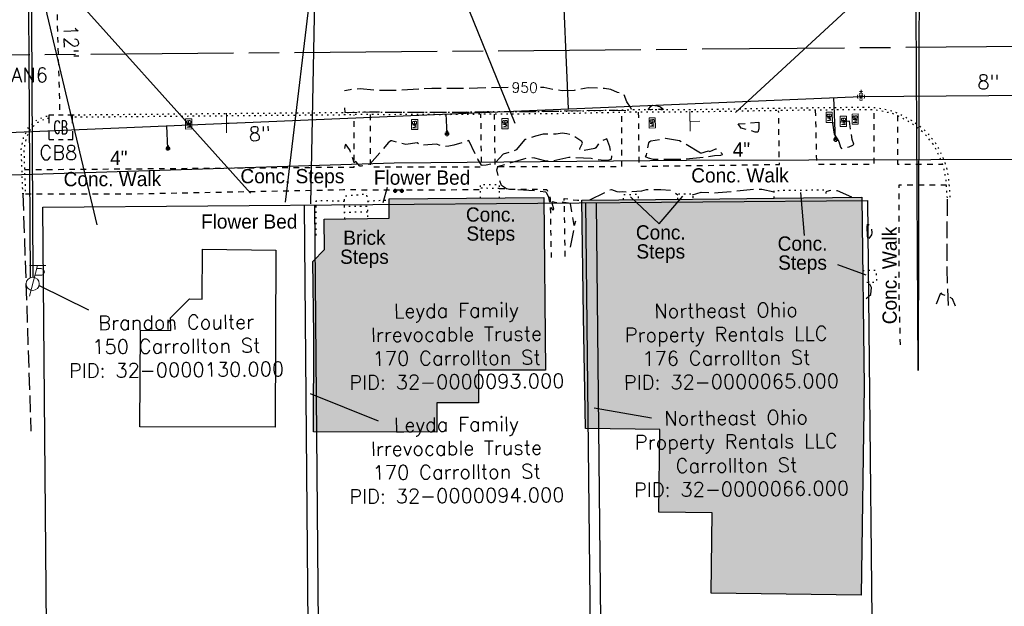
# Model space of a CAD drawing. Extents: x 2300122 to 2305194, y 360020 to 364238.
# Tile 13 of 93: x 2302016 to 2302209, y 360883 to 360999. Entities that reach past the tile are written whole.
import ezdxf
from ezdxf.enums import TextEntityAlignment as Align

# ---------------------------------------------------------------- set-up
doc = ezdxf.new("R2010")
doc.units = 0
doc.header["$LTSCALE"] = 20
doc.header["$MEASUREMENT"] = 0
doc.set_wipeout_variables(frame=1)
for name, pattern in [('CL', [2, 0.3, -0.15, 1.4, -0.15]), ('gasex', [0]), ('OhDOT_USTN1', [0.055, 0.014, -0.041]), ('OhDOT_USTN2', [0.11, 0.069, -0.041]), ('OhDOT_USTN3', [0.22, 0.165, -0.055]), ('OhDOT_USTN5', [0.11, 0.055, -0.055]), ('ohelecex', [0]), ('ohteleex', [0]), ('rowex', [0]), ('waterex', [0])]:
    doc.linetypes.add(name, pattern=pattern)
for name, color, linetype in [('BD_X_Building', 231, 'Continuous'), ('DR_X_Cells', 151, 'OhDOT_USTN2'), ('DR_X_Storm_Sewer', 151, 'OhDOT_USTN5'), ('DR_X_Text', 7, 'Continuous'), ('DT_X_Contour_Major', 132, 'OhDOT_USTN3'), ('DT_X_Contour_Minor', 136, 'OhDOT_USTN3'), ('DT_X_Contour_Text', 7, 'Continuous'), ('DV_X_Property_Line', 7, 'Continuous'), ('PV_X_Curb', 120, 'OhDOT_USTN1'), ('PV_X_EOP', 7, 'OhDOT_USTN3'), ('PV_X_Steps', 120, 'OhDOT_USTN1'), ('PV_X_Text', 7, 'Continuous'), ('PV_X_Walk', 120, 'OhDOT_USTN5'), ('RD_P_Cells', 7, 'Continuous'), ('RD_X_Cells', 7, 'Continuous'), ('RW_X_CL', 6, 'CL'), ('RW_X_Fee_RW', 6, 'rowex'), ('SN_X_Public', 3, 'Continuous'), ('SV_X_Text_Name', 7, 'Continuous'), ('UT_X_Electric_Cells', 1, 'Continuous'), ('UT_X_Gas', 2, 'gasex'), ('UT_X_Gas_Text', 7, 'Continuous'), ('UT_X_Overhead_Electric', 1, 'ohelecex'), ('UT_X_Overhead_Telecom', 30, 'ohteleex'), ('UT_X_Sanitary_Text', 7, 'Continuous'), ('UT_X_Water', 133, 'waterex'), ('UT_X_Water_Cells', 133, 'Continuous'), ('UT_X_Water_Text', 7, 'Continuous'), ('VG_X_Flower_Bed', 3, 'OhDOT_USTN1'), ('VG_X_Text', 7, 'Continuous')]:
    doc.layers.add(name, color=color, linetype=linetype)
for name, color, linetype, lineweight in [('RD_P_Cells (Construction)', 7, 'Continuous', 0), ('Survey Point', 7, 'Continuous', 0), ('Survey Points', 5, 'Continuous', 13)]:
    doc.layers.add(name, color=color, linetype=linetype, lineweight=lineweight)
doc.styles.add('Simplex Normal (0.14)', font='Simplex.shx')
doc.styles.add('Straight Normal (0.14) Font 30', font='font30.shx', dxfattribs={"height": 0.14})
doc.styles.add('Straight-Normal', font='font30.shx', dxfattribs={"height": 0.14})
doc.styles.add('Style-simplex', font='simplex.shx')

# ---------------------------------------------------------------- blocks, each defined once
blk = doc.blocks.new('GCB-X')
at = {"layer": 'DR_X_Cells', "color": 121, "linetype": 'Continuous'}
for p, q in [((-0.0625, 0.0375), (-0.0375, 0.0375)), ((-0.0625, 0.0125), (-0.0625, 0.0375)), ((-0.0125, 0.0375), (0.0125, 0.0375)), ((0.0375, 0.0375), (0.0625, 0.0375)), ((0.0625, 0.0125), (0.0625, 0.0375)), ((0.0227, 0.0195), (0.0067, 0.0195)), ((0.0067, 0.0195), (0.0067, -0.0205)), ((0.0067, 0.0013), (0.0243, 0.0013)), ((-0.0625, -0.0375), (-0.0625, -0.0125)), ((0.0067, -0.0205), (0.0243, -0.0205)), ((0.0625, -0.0375), (0.0625, -0.0125)), ((-0.0625, -0.0375), (-0.0375, -0.0375)), ((-0.0125, -0.0375), (0.0125, -0.0375)), ((0.0375, -0.0375), (0.0625, -0.0375))]:
    blk.add_line(p, q, dxfattribs=at)
at = {"layer": 'DR_X_Cells', "color": 121, "linetype": 'Continuous', "extrusion": (0, 0, -1)}
for centre, radius, start, end in [((-0.014, 0), 0.0458, 344.8107, 15.1893), ((0.0184, 0.0074), 0.0127, 21.5603, 158.4397), ((-0.0198, 0.0101), 0.00986, 106.9987, 243.1793), ((-0.0199, -0.0096), 0.0117, 112.0547, 247.9453)]:
    blk.add_arc(centre, radius, start, end, dxfattribs=at)
at = {"layer": 'DR_X_Cells', "color": 121, "linetype": 'Continuous'}
blk.add_arc((-0.0184, -0.0073), 0.0127, 201.5603, 338.4397, dxfattribs=at)
blk = doc.blocks.new('ODOT STORM CATCH BASIN SQUARE')
blk.add_blockref('GCB-X', (0, 0))
blk = doc.blocks.new('Survey Point')
at = {"layer": 'Survey Point', "color": 1, "lineweight": 80}
blk.add_point((0, 0), dxfattribs=at)
at = {"layer": 'Survey Point', "color": 7, "lineweight": 0, "true_color": 0xffffff, "style": 'Style-simplex'}
blk.add_text('UP', height=0.00005, dxfattribs=at).set_placement((0, 0), align=Align.BOTTOM_LEFT)
blk = doc.blocks.new('MBP')
at = {"layer": 'RD_P_Cells', "color": 230, "linetype": 'Continuous', "lineweight": 13, "flags": 128}
blk.add_lwpolyline([(-0.1, 0.061), (0.1, 0.061), (0.1, -0.061), (-0.1, -0.061), (-0.1, 0.061)], close=True, dxfattribs=at)
for points in [[(-0.065, -0.04), (-0.065, 0.04), (-0.036, -0.04), (-0.008, 0.04), (-0.008, -0.04)], [(0.051, 0.003), (0.054, 0.007), (0.056, 0.009), (0.057, 0.01), (0.058, 0.012), (0.059, 0.014), (0.06, 0.016), (0.061, 0.02), (0.061, 0.022), (0.061, 0.025), (0.061, 0.029), (0.059, 0.032), (0.057, 0.034), (0.054, 0.037), (0.052, 0.038), (0.05, 0.039), (0.047, 0.04), (0.016, 0.04), (0.016, -0.04), (0.051, -0.04), (0.055, -0.037), (0.059, -0.034), (0.062, -0.029), (0.064, -0.024), (0.065, -0.018), (0.065, -0.014), (0.064, -0.01), (0.061, -0.005), (0.058, -0.001), (0.051, 0.003), (0.016, 0.003)]]:
    blk.add_lwpolyline(points, dxfattribs=at)
at = {"layer": 'RD_P_Cells (Construction)', "color": 230, "linetype": 'Continuous', "lineweight": 30}
blk.add_point((0, 0), dxfattribs=at)
blk = doc.blocks.new('ODOT MISC MAILBOX')
blk.add_blockref('MBP', (0, 0))
blk = doc.blocks.new('SGN1P_anno')
at = {"layer": 'SN_X_Public', "color": 3, "linetype": 'Continuous', "lineweight": 0}
for p, q in [((0, 0), (-0.96, 0)), ((0, 0.96), (0, -0.96))]:
    blk.add_line(p, q, dxfattribs=at)
blk = doc.blocks.new('WSS')
at = {"layer": 'Defpoints', "color": 133, "linetype": 'Continuous', "lineweight": 30}
blk.add_point((0, 0), dxfattribs=at)
at = {"layer": 'UT_X_Water_Cells', "color": 133, "linetype": 'Continuous', "lineweight": 0}
for p, q in [((0.032, 0.106), (-0.032, 0.106)), ((0, 0.074), (0, 0.138)), ((0.02, 0.008), (0.055, -0.01))]:
    blk.add_line(p, q, dxfattribs=at)
at = {"layer": 'UT_X_Water_Cells', "color": 133, "linetype": 'Continuous', "lineweight": 0, "flags": 128}
for points in [[(-0.059, 0.045), (-0.074, 0.03), (-0.074, -0.03), (-0.059, -0.045)], [(-0.055, 0.035), (-0.041, -0.041), (-0.027, 0.035), (-0.013, -0.041), (0.001, 0.035)], [(0.045, 0.059), (0.03, 0.074), (-0.03, 0.074), (-0.045, 0.059)], [(0.059, -0.045), (0.074, -0.03), (0.074, 0.03), (0.059, 0.045)], [(-0.045, -0.059), (-0.03, -0.074), (0.03, -0.074), (0.045, -0.059)]]:
    blk.add_lwpolyline(points, dxfattribs=at)
at = {"layer": 'UT_X_Water_Cells', "color": 133, "linetype": 'Continuous', "lineweight": 0, "extrusion": (0, 0, -1)}
for centre, radius, start, end in [((-0.028, 0.02), 0.0135, 303.6324, 53.7413), ((-0.039, -0.005), 0.04, 61.3463, 118.6537), ((-0.037, -0.009), 0.0316, 235.6037, 316.3305), ((-0.044, -0.022), 0.017, 132.0642, 228.5117)]:
    blk.add_arc(centre, radius, start, end, dxfattribs=at)
blk = doc.blocks.new('WGV')
at = {"layer": 'Defpoints', "color": 133, "linetype": 'Continuous', "lineweight": 30}
blk.add_point((0, 0), dxfattribs=at)
at = {"layer": 'UT_X_Water_Cells', "color": 133, "linetype": 'Continuous', "lineweight": 0}
for p, q in [((0.032, 0.102), (-0.032, 0.102)), ((0, 0.07), (0, 0.134))]:
    blk.add_line(p, q, dxfattribs=at)
at = {"layer": 'UT_X_Water_Cells', "color": 133, "linetype": 'Continuous', "lineweight": 0, "flags": 128}
blk.add_lwpolyline([(-0.032, 0.041), (-0.016, -0.045), (0, 0.041), (0.016, -0.045), (0.032, 0.041)], dxfattribs=at)
at = {"layer": 'UT_X_Water_Cells', "color": 133, "linetype": 'Continuous', "lineweight": 0, "extrusion": (0, 0, -1)}
blk.add_arc((0, 0), 0.07, 330.0184, 29.9816, dxfattribs=at)
at = {"layer": 'UT_X_Water_Cells', "color": 133, "linetype": 'Continuous', "lineweight": 0}
for start, end in [(60.0184, 120.0157), (330.0184, 29.9816), (239.9843, 299.9816)]:
    blk.add_arc((0, 0), 0.07, start, end, dxfattribs=at)
blk = doc.blocks.new('ODOT Elec Tele Pole')
at = {"layer": 'UT_X_Electric_Cells', "linetype": 'Continuous', "lineweight": 13}
for p, q in [((0.0482, 0.18), (-0.0321, -0.12)), ((0.1282, 0.18), (-0.0318, 0.18)), ((0.0402, 0.15), (0.0827, 0.15)), ((0.0231, 0.0862), (0.0827, 0.0862))]:
    blk.add_line(p, q, dxfattribs=at)
at = {"layer": 'UT_X_Electric_Cells', "linetype": 'Continuous', "lineweight": 0}
blk.add_circle((0, 0), 0.065, dxfattribs=at)
at = {"layer": 'UT_X_Electric_Cells', "linetype": 'Continuous', "lineweight": 13, "extrusion": (0, 0, -1)}
blk.add_arc((-0.0833, 0.1181), 0.0319, 88.8767, 271.1233, dxfattribs=at)

msp = doc.modelspace()

# ---------------------------------------------------------------- hatches: boundary and pattern name
at = {"layer": 'BD_X_Building'}
h = msp.add_hatch(color=253, dxfattribs=at)
h.dxf.hatch_style = 1
h.paths.add_polyline_path([(2302118.78, 360929.75), (2302105.58, 360929.77), (2302105.6, 360923.31), (2302097.41, 360923.33), (2302097.42, 360917.6), (2302073.22, 360917.64), (2302073.25, 360936.68), (2302073.1, 360951.09), (2302075.37, 360953.41), (2302075.27, 360959.41), (2302088.06, 360959.56), (2302088.06, 360963.37), (2302118.44, 360963.65)])
h = msp.add_hatch(color=253, dxfattribs=at)
h.dxf.hatch_style = 1
h.paths.add_polyline_path([(2302126.24, 360940.35), (2302125.85, 360963.13), (2302147.58, 360963.34), (2302163.66, 360963.55), (2302180.83, 360963.73), (2302181.3, 360926.58), (2302180.73, 360885.56), (2302151.26, 360885.97), (2302151.48, 360901.75), (2302140.98, 360901.9), (2302141.21, 360918.11), (2302126.58, 360918.32)])

# ---------------------------------------------------------------- linework, layer by layer
at = {"layer": 'BD_X_Building', "flags": 128}
for points in [[(2302118.78, 360929.75), (2302105.58, 360929.77), (2302105.6, 360923.31), (2302097.41, 360923.33), (2302097.42, 360917.6), (2302073.22, 360917.64), (2302073.25, 360936.68), (2302073.1, 360951.09), (2302075.37, 360953.41), (2302075.27, 360959.41), (2302088.06, 360959.56), (2302088.06, 360963.37), (2302118.44, 360963.65)], [(2302126.24, 360940.35), (2302125.85, 360963.13), (2302147.58, 360963.34), (2302163.66, 360963.55), (2302180.83, 360963.73), (2302181.3, 360926.58), (2302180.73, 360885.56), (2302151.26, 360885.97), (2302151.48, 360901.75), (2302140.98, 360901.9), (2302141.21, 360918.11), (2302126.58, 360918.32), (2302126.24, 360940.35)], [(2302065.67, 360918.54), (2302039.11, 360918.62), (2302039.23, 360937.59), (2302045.22, 360937.57), (2302045.13, 360940.01), (2302048.86, 360943.78), (2302051.33, 360943.71), (2302051.41, 360953.51), (2302065.78, 360953.3), (2302065.67, 360918.54)]]:
    msp.add_lwpolyline(points, close=True, dxfattribs=at)
at = {"layer": 'DR_X_Storm_Sewer', "flags": 128}
msp.add_lwpolyline([(2302022.73, 361003.94), (2302023.4, 360979.88)], dxfattribs=at)
at = {"layer": 'DT_X_Contour_Major', "elevation": 950, "flags": 128}
for points in [[(2302079.28, 360981.25), (2302079.37, 360980.33), (2302084.3, 360980.44), (2302099.24, 360980.39), (2302116.38, 360980.54), (2302132.52, 360980.82), (2302134.79, 360980.73), (2302135.58, 360980.86), (2302135.65, 360980.94), (2302135.46, 360981.38), (2302134.71, 360982.42), (2302134.18, 360983.89), (2302132.9, 360984.27), (2302131.55, 360984.84), (2302130.32, 360985.02), (2302127.15, 360985.16), (2302124.38, 360984.65), (2302122.03, 360984.62), (2302121.04, 360984.72), (2302118.41, 360985.21), (2302111.5, 360985.25), (2302103.06, 360985.05), (2302096.43, 360985.04), (2302088.74, 360984.64), (2302086.01, 360984.64), (2302082.35, 360984.99), (2302080.43, 360984.81), (2302079.31, 360984.58)], [(2302181.71, 360943.8), (2302182.65, 360944.64), (2302182.73, 360946.01), (2302182.29, 360946.96)], [(2302195.49, 360942.78), (2302196.36, 360944.96), (2302196.54, 360944.69), (2302197.7, 360944.32), (2302198.61, 360943.79), (2302199.15, 360942.41)]]:
    msp.add_lwpolyline(points, dxfattribs=at)
for points in [[(2302139.75, 360981.76), (2302140.68, 360981.65), (2302141.32, 360981.45), (2302141.83, 360981.02), (2302141.85, 360980.9), (2302138.93, 360980.89), (2302139.37, 360981.49), (2302139.75, 360981.76)], [(2302182.22, 360955.63), (2302182.06, 360955.69), (2302181.96, 360956.06), (2302181.89, 360957.9), (2302181.95, 360958.43), (2302182.12, 360958.42), (2302182.68, 360958.03), (2302182.82, 360956.71), (2302182.76, 360956.3), (2302182.22, 360955.63)]]:
    msp.add_lwpolyline(points, close=True, dxfattribs=at)
at = {"layer": 'DT_X_Contour_Minor', "elevation": 951, "flags": 128}
for points in [[(2302160.63, 360978.44), (2302160.63, 360977.14), (2302160.45, 360976.47), (2302159.9, 360976.49), (2302157.18, 360977.29), (2302156.6, 360978.09), (2302160.63, 360978.44)], [(2302175.39, 360976.08), (2302176.32, 360974.66), (2302176.66, 360973.53), (2302176.84, 360973.3), (2302177.48, 360973.35), (2302178.37, 360973.61), (2302179.09, 360973.92), (2302179.25, 360974.13), (2302178.95, 360975.02), (2302178.41, 360978.65), (2302175.1, 360978.23), (2302175.39, 360976.08)], [(2302149.26, 360972.35), (2302150.75, 360972.8), (2302151, 360972.68), (2302152.19, 360973.23), (2302152.43, 360973.15), (2302152.92, 360972.77), (2302153.35, 360972.3), (2302153.46, 360972.01), (2302153.11, 360971.87), (2302151.9, 360971.86), (2302150.05, 360971.54), (2302145.69, 360971.14), (2302139.98, 360971.14), (2302138.98, 360971.4), (2302138.4, 360971.66), (2302138.56, 360971.94), (2302139.06, 360974.38), (2302139.22, 360974.66), (2302139.41, 360974.78), (2302142.19, 360975.21), (2302142.33, 360975.3), (2302145.08, 360974.86), (2302149.26, 360972.35)]]:
    msp.add_lwpolyline(points, close=True, dxfattribs=at)
for points in [[(2302123.65, 360953.9), (2302124.65, 360959.03), (2302124.38, 360958.17), (2302123.67, 360962.44), (2302121.81, 360962.76), (2302121.37, 360962.56), (2302120.08, 360962.81), (2302119.99, 360962.61), (2302120.29, 360961.45), (2302120.28, 360961.15), (2302120.09, 360961.3), (2302119.66, 360962.42), (2302119.43, 360963.65), (2302119, 360964.52), (2302118.82, 360964.7), (2302116.95, 360964.92), (2302111.43, 360965.26), (2302111.09, 360965.35), (2302110.08, 360966.02), (2302109.49, 360967.89), (2302109.21, 360969.11), (2302109.39, 360969.66), (2302109.34, 360969.71), (2302114.48, 360971.26), (2302115.81, 360971.55), (2302116.57, 360971.44), (2302118.58, 360970.89), (2302120.15, 360970.86), (2302123.31, 360971.57), (2302127.73, 360971.34), (2302129.69, 360971.02), (2302131.01, 360970.97), (2302131.69, 360971.15), (2302131.74, 360971.79), (2302131.41, 360973.57), (2302130.76, 360975.19), (2302129.4, 360974.52), (2302128.61, 360973.37), (2302128.43, 360973.26), (2302126.15, 360972.86), (2302125.46, 360972.86), (2302125.51, 360973.24), (2302126.01, 360974.34), (2302125.86, 360974.63), (2302124.1, 360975.87), (2302122.94, 360976.16), (2302122.05, 360976.25), (2302120.86, 360976.08), (2302118.27, 360976.11), (2302116.81, 360975.69), (2302115.08, 360975.06), (2302114.71, 360975.02), (2302112.97, 360973.03), (2302112.6, 360972.81), (2302110.45, 360972.16), (2302108.76, 360970.36), (2302107.11, 360969.97), (2302106.34, 360969.93), (2302106.2, 360969.99), (2302105.45, 360971.15), (2302103.73, 360974.85), (2302100.74, 360973.91), (2302099.79, 360973.71), (2302098.81, 360973.65), (2302097.38, 360974.09), (2302094.28, 360973.88), (2302093.56, 360974.36), (2302091.3, 360974.07), (2302089.99, 360974.34), (2302088.61, 360974.8), (2302088.38, 360974.8), (2302087.88, 360974.4), (2302084.28, 360970.18), (2302082.61, 360969.79), (2302082.33, 360969.79), (2302081.49, 360970.71), (2302081.19, 360970.46), (2302080.39, 360972.86), (2302079.83, 360973.73), (2302079.55, 360974.03), (2302079.45, 360973.96), (2302079.27, 360973.29)], [(2302127.44, 360963.16), (2302131.22, 360965.09), (2302131.68, 360965.2), (2302132.76, 360964.84), (2302133.3, 360964.75), (2302133.88, 360964.82), (2302134.66, 360964.73), (2302137.63, 360964.95), (2302138.59, 360965.24), (2302141.38, 360965.22), (2302143.26, 360965.11), (2302144.75, 360964.14)], [(2302147.58, 360964.17), (2302149.34, 360964.69), (2302150.83, 360964.66), (2302151.45, 360964.56), (2302152.62, 360964.6), (2302159.85, 360965.29), (2302161.22, 360965.3), (2302163.63, 360964.75)], [(2302178.88, 360963.72), (2302176.08, 360964.97), (2302175.02, 360965.02), (2302174.44, 360964.96), (2302173.79, 360964.76)]]:
    msp.add_lwpolyline(points, dxfattribs=at)
at = {"layer": 'DV_X_Property_Line'}
for points in [[(2302071.39, 360962.15), (2302072.44, 360842.16)], [(2302073.39, 360962.17), (2302074.44, 360842.17)], [(2302127.95, 360842.62), (2302126.68, 360962.61)], [(2302128.68, 360962.63), (2302129.95, 360842.64)]]:
    msp.add_lwpolyline(points, dxfattribs=at)
at = {"layer": 'PV_X_Curb', "flags": 128}
for points in [[(2302025.92, 360979.89), (2302026.3, 360979.89), (2302079.34, 360980.35), (2302081.11, 360980.39), (2302081.65, 360980.44), (2302085.25, 360980.44), (2302087.13, 360980.39), (2302090.53, 360980.42), (2302095.28, 360980.42), (2302099.25, 360980.4), (2302104.87, 360980.45), (2302105.08, 360980.46), (2302108.02, 360980.54), (2302111.36, 360980.52), (2302117.39, 360980.55), (2302123.99, 360980.64), (2302132.08, 360980.81), (2302136.33, 360980.9), (2302136.83, 360980.91), (2302139.9, 360980.89), (2302149.78, 360980.96), (2302159.77, 360981.13), (2302166, 360981.23), (2302173.39, 360981.32), (2302179.5, 360981.37), (2302181.49, 360981.38), (2302181.97, 360981.39), (2302182.56, 360981.37), (2302183.47, 360981.3), (2302184.33, 360981.18), (2302185.27, 360981.01), (2302186, 360980.85), (2302187.01, 360980.6), (2302188.15, 360980.12), (2302189.01, 360979.66), (2302190.09, 360979.09), (2302190.99, 360978.54), (2302192.56, 360977.39), (2302193.81, 360976.22), (2302195.26, 360974.43), (2302196.03, 360973.04), (2302196.98, 360970.94), (2302197.46, 360969.52), (2302197.87, 360967.21), (2302198.01, 360965.35), (2302198.15, 360963.49), (2302197.65, 360963.46), (2302197.51, 360965.32), (2302197.38, 360967.15), (2302196.97, 360969.39), (2302196.52, 360970.76), (2302195.59, 360972.82), (2302194.84, 360974.15), (2302193.44, 360975.87), (2302192.24, 360977.01), (2302190.71, 360978.12), (2302189.85, 360978.65), (2302188.77, 360979.22), (2302187.93, 360979.67), (2302186.85, 360980.13), (2302185.89, 360980.36), (2302185.17, 360980.52), (2302184.25, 360980.68), (2302183.42, 360980.81), (2302182.53, 360980.87), (2302181.96, 360980.89), (2302181.5, 360980.88), (2302179.51, 360980.87), (2302173.4, 360980.82), (2302166.01, 360980.73), (2302159.78, 360980.63), (2302149.78, 360980.46), (2302139.9, 360980.39), (2302136.84, 360980.41), (2302136.35, 360980.4), (2302132.09, 360980.31), (2302124, 360980.14), (2302117.39, 360980.05), (2302111.36, 360980.02), (2302108.03, 360980.04), (2302105.11, 360979.97), (2302104.89, 360979.95), (2302099.25, 360979.9), (2302095.28, 360979.92), (2302090.53, 360979.92), (2302087.13, 360979.89), (2302085.24, 360979.94), (2302081.67, 360979.94), (2302081.14, 360979.9), (2302079.35, 360979.85), (2302026.29, 360979.39), (2302025.92, 360979.39)], [(2302021.29, 360979.18), (2302020.55, 360979.07), (2302019.04, 360978.36), (2302017.7, 360977.18), (2302016.8, 360975.38), (2302016.33, 360973.13), (2302016.65, 360964.38), (2302016.15, 360964.38), (2302015.83, 360973.18), (2302016.32, 360975.54), (2302017.3, 360977.5), (2302018.76, 360978.78), (2302020.41, 360979.55), (2302021.29, 360979.68)]]:
    msp.add_lwpolyline(points, dxfattribs=at)
at = {"layer": 'PV_X_EOP', "flags": 128}
for points in [[(2302016.15, 360964.38), (2302017.73, 360917.75)], [(2302197.84, 360942.44), (2302197.59, 360949.6), (2302197.62, 360957.17), (2302197.67, 360963.46)]]:
    msp.add_lwpolyline(points, dxfattribs=at)
at = {"layer": 'PV_X_Steps', "flags": 128}
for points in [[(2302105.98, 360963.53), (2302105.98, 360966.23), (2302109.66, 360966.23), (2302109.67, 360963.57)], [(2302163.63, 360963.55), (2302163.63, 360965.04), (2302173.8, 360965.16), (2302173.79, 360963.66)], [(2302079.32, 360961.92), (2302079.32, 360963.96), (2302080.92, 360964.11), (2302083.59, 360964.35), (2302083.59, 360964.35), (2302083.84, 360962.96), (2302083.84, 360961.98), (2302083.79, 360961.98)], [(2302134.07, 360963.21), (2302134.06, 360964.25), (2302136.96, 360964.28), (2302136.97, 360963.24)], [(2302144.75, 360963.32), (2302144.75, 360964.34), (2302147.66, 360964.35), (2302147.67, 360963.34)], [(2302079.33, 360959.46), (2302079.29, 360961.92), (2302083.79, 360961.98), (2302083.83, 360959.51)], [(2302181.01, 360949.32), (2302183.62, 360949.4), (2302183.7, 360947.83), (2302183.71, 360947.35), (2302183.66, 360946.96), (2302181.04, 360946.95)]]:
    msp.add_lwpolyline(points, dxfattribs=at)
at = {"layer": 'PV_X_Steps'}
for points in [[(2302109.66, 360965.41), (2302105.98, 360965.47)], [(2302083.81, 360960.8), (2302079.31, 360960.71)]]:
    msp.add_lwpolyline(points, dxfattribs=at)
at = {"layer": 'PV_X_Text', "flags": 128}
for points in [[(2302169.61, 360956.16), (2302168.87, 360964.61)], [(2302135.45, 360963.78), (2302141.05, 360958.51)], [(2302141.05, 360958.51), (2302145.71, 360963.94)], [(2302181.67, 360948.42), (2302176.14, 360950.45)]]:
    msp.add_lwpolyline(points, dxfattribs=at)
at = {"layer": 'PV_X_Walk', "flags": 128}
for points in [[(2302108.68, 360980.03), (2302108.81, 360970.09), (2302108.82, 360969.72), (2302118.82, 360969.73), (2302128.82, 360969.74), (2302133.74, 360969.74), (2302133.73, 360979.73), (2302133.73, 360980.34)], [(2302136.97, 360980.4), (2302137.09, 360970.5), (2302137.1, 360969.78), (2302147.1, 360969.91), (2302157.1, 360970.04), (2302164.66, 360970.13), (2302164.53, 360980.13), (2302164.52, 360980.69)], [(2302171.72, 360980.78), (2302171.94, 360970.79), (2302171.95, 360970.2), (2302181.95, 360970.2), (2302183.25, 360970.2), (2302183.24, 360980.2), (2302183.24, 360980.82)], [(2302016.48, 360969.12), (2302079.04, 360969.62), (2302081.18, 360969.62), (2302081.18, 360979.6), (2302081.18, 360979.9)], [(2302084.32, 360979.94), (2302084.32, 360969.96), (2302084.32, 360969.67), (2302094.32, 360969.67), (2302104.32, 360969.67), (2302106.2, 360969.67), (2302106.08, 360979.64), (2302106.08, 360979.99)], [(2302187.82, 360979.72), (2302187.82, 360970.18), (2302196.71, 360970.18)], [(2302016.65, 360964.38), (2302038.04, 360964.38), (2302079.08, 360965.2), (2302089.08, 360965.16), (2302094.83, 360965.13), (2302104.83, 360965.22), (2302105.98, 360965.23)], [(2302109.66, 360965.41), (2302111.29, 360965.41), (2302111.29, 360965.26), (2302119.01, 360965.25), (2302119.65, 360963.49), (2302119.82, 360953.49), (2302119.85, 360951.86)], [(2302197.46, 360966.09), (2302188.11, 360966.09), (2302188.11, 360956.09), (2302188.11, 360943.85), (2302188.39, 360934.24)], [(2302122.63, 360952.05), (2302122.46, 360962.05), (2302122.44, 360963.47), (2302125, 360963.11), (2302125.85, 360963.13)]]:
    msp.add_lwpolyline(points, dxfattribs=at)
at = {"layer": 'RW_X_CL'}
msp.add_lwpolyline([(2301620.5, 360988.38), (2302813.5, 360998.36), (2302996.01, 360879.64, -0.010662), (2303005.84, 360872.94), (2303189.26, 360742.17), (2303189.26, 360742.17), (2303189.26, 360742.17)], format="xyb", dxfattribs=at)
at = {"layer": 'RW_X_Fee_RW'}
for points in [[(2302020.07, 360961.72), (2302182, 360963.08)], [(2302183.28, 360843.08), (2302182, 360963.08)]]:
    msp.add_lwpolyline(points, dxfattribs=at)
at = {"layer": 'RW_X_Fee_RW', "flags": 128}
msp.add_lwpolyline([(2302021.11, 360841.73), (2302020.07, 360961.72)], dxfattribs=at)
at = {"layer": 'SV_X_Text_Name'}
for points in [[(2302085.96, 360919.76), (2302072.64, 360925.11)], [(2302139.58, 360920.36), (2302128.32, 360922.3)]]:
    msp.add_lwpolyline(points, dxfattribs=at)
at = {"layer": 'UT_X_Gas', "flags": 128}
msp.add_lwpolyline([(2301785.07, 360965.84), (2301834.58, 360966.26), (2301890.96, 360965.66), (2301940.56, 360965.8), (2302089.03, 360970.48), (2302146.42, 360971.01), (2302218.43, 360971.17), (2302244.77, 360971.58), (2302336.27, 360972.95), (2302412.55, 360973.25), (2302484.74, 360973.72), (2302566.48, 360974.16), (2302601.93, 360974.79), (2302604.14, 360974.75), (2302626.51, 360974.99), (2302628.97, 360974.62), (2302717.16, 360974.52), (2302756.42, 360975.04), (2302799.52, 360974.51), (2302820.62, 360974.25), (2302893.5, 360942.02), (2302934.42, 360921.25), (2302951.33, 360915.32), (2302953.32, 360914.66), (2302988.71, 360910.65), (2302997.7, 360910.88), (2303008.44, 360913.73), (2303040.2, 360922.16), (2303083.87, 360922.34)], dxfattribs=at)
at = {"layer": 'UT_X_Overhead_Electric', "flags": 128}
for points in [[(2302017.67, 360947.93), (2302017.24, 361011.37)], [(2302018.62, 361011.56), (2302060.85, 360964.5)], [(2302191.91, 360929.66), (2302191.45, 361012.22)], [(2302019.34, 360946.39), (2302029.01, 360941.59)]]:
    msp.add_lwpolyline(points, dxfattribs=at)
at = {"layer": 'UT_X_Overhead_Telecom', "flags": 128}
for points in [[(2302017.78, 361011.25), (2302018.09, 360947.99)], [(2302192.12, 361012.19), (2302191.91, 360929.66)]]:
    msp.add_lwpolyline(points, dxfattribs=at)
at = {"layer": 'UT_X_Overhead_Telecom'}
for points in [[(2302018.11, 361011.29), (2302030.66, 360958.31)], [(2302067.72, 360962.73), (2302073.66, 361012.56)], [(2302072.67, 360962.43), (2302073.66, 361012.56)], [(2302099.16, 361011.65), (2302112.7, 360978.23)]]:
    msp.add_lwpolyline(points, dxfattribs=at)
at = {"layer": 'UT_X_Overhead_Telecom', "elevation": 950.41, "flags": 128}
msp.add_lwpolyline([(2302156.04, 360980.36), (2302190.92, 361012.54)], dxfattribs=at)
at = {"layer": 'UT_X_Water'}
for points in [[(2302123.27, 360981.06), (2302122.05, 361009.93)], [(2302175.71, 360975.04), (2302175.36, 360983.26)], [(2302099.43, 360976.15), (2302099.27, 360980.05)], [(2302044.62, 360973.28), (2302044.43, 360977.74)]]:
    msp.add_lwpolyline(points, dxfattribs=at)
at = {"layer": 'UT_X_Water', "flags": 128}
msp.add_lwpolyline([(2301588.16, 360971.57), (2301693.91, 360972.92), (2301741.31, 360974.09), (2301815.94, 360973.86), (2301817.06, 360977.05), (2301820.94, 360977.23), (2301821.85, 360973.92), (2301979.12, 360974.98), (2302179.16, 360983.42), (2302180.69, 360983.45), (2302239.19, 360983.93), (2302240.66, 360983.87), (2302265.44, 360983.9), (2302338.77, 360984.16), (2302401.55, 360984.8), (2302443.98, 360984.65), (2302501.33, 360985.4), (2302533.15, 360985.74), (2302577.98, 360985.63), (2302633.29, 360986.01), (2302635.83, 360986.11), (2302722.66, 360987.12), (2302816.05, 360978.7), (2302925.02, 360964.04), (2302931.11, 360963.52), (2303006.24, 360964.4)], dxfattribs=at)
at = {"layer": 'VG_X_Flower_Bed', "flags": 128}
for points in [[(2302079.32, 360962.88), (2302074.45, 360963.01), (2302074.45, 360963.01), (2302074.28, 360963.01), (2302073.65, 360962.91), (2302073.66, 360955.47)], [(2302083.84, 360962.96), (2302083.84, 360962.96), (2302088.06, 360963.19)]]:
    msp.add_lwpolyline(points, dxfattribs=at)
at = {"layer": 'VG_X_Text', "flags": 128}
msp.add_lwpolyline([(2302086.91, 360962.7), (2302087.7, 360965.69)], dxfattribs=at)

# ---------------------------------------------------------------- block references
at = {"layer": 'DR_X_Cells', "xscale": 36.99999999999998, "yscale": 65, "zscale": 20, "rotation": 0.2202261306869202}
msp.add_blockref('ODOT STORM CATCH BASIN SQUARE', (2302023.61, 360977.45), dxfattribs=at)
at = {"layer": 'RD_X_Cells', "xscale": 10, "yscale": 10, "zscale": 10}
for p, rotation in [((2302174.45, 360979.38), 90.42440000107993), ((2302048.7, 360978.1), 90.50490146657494), ((2302093.05, 360977.98), 90.01679806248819), ((2302110.8, 360978.14), 90.29332498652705), ((2302139.7, 360978.29), 90.38260278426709), ((2302177.23, 360978.6), 90.42440000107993), ((2302179.54, 360979.04), 90.42440000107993)]:
    msp.add_blockref('ODOT MISC MAILBOX', p, dxfattribs=dict(at, rotation=rotation))
at = {"layer": 'SN_X_Public'}
for p, xscale, yscale, zscale, rotation in [((2302056.11, 360978.26), 1.999999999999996, 1.999999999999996, 1.999999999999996, 180.504901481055), ((2302147.11, 360978.6), 1.999999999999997, 1.999999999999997, 1.999999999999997, 180.3826027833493)]:
    msp.add_blockref('SGN1P_anno', p, dxfattribs=dict(at, xscale=xscale, yscale=yscale, zscale=zscale, rotation=rotation))
at = {"layer": 'Survey Points', "color": 1, "lineweight": 80}
for p in [(2302089.23, 360964.95), (2302090.57, 360964.95)]:
    msp.add_blockref('Survey Point', p, dxfattribs=at)
at = {"layer": 'UT_X_Electric_Cells', "xscale": 20.00000000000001, "yscale": 20.00000000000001, "zscale": 20.00000000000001}
msp.add_blockref('ODOT Elec Tele Pole', (2302018.08, 360946.69), dxfattribs=at)
at = {"layer": 'UT_X_Water_Cells', "xscale": 10, "yscale": 10}
msp.add_blockref('WGV', (2302180.69, 360983.45), dxfattribs=at)
at = {"layer": 'UT_X_Water_Cells', "xscale": 5, "yscale": 5, "zscale": 5}
for p in [(2302099.43, 360976.15), (2302175.71, 360975.04), (2302044.62, 360973.28)]:
    msp.add_blockref('WSS', p, dxfattribs=at)

# ---------------------------------------------------------------- texts
at = {"layer": 'DR_X_Text', "insert": (2302025.63, 360994.26), "char_height": 2.8, "attachment_point": 5, "rotation": 271.5821, "style": 'Simplex Normal (0.14)'}
msp.add_mtext('12"', dxfattribs=at)
at = {"layer": 'DR_X_Text', "insert": (2302023.12, 360972.47), "char_height": 2.8, "attachment_point": 5, "style": 'Simplex Normal (0.14)'}
msp.add_mtext('CB8', dxfattribs=at)
at = {"layer": 'PV_X_Text', "char_height": 2.8, "width": 23.4667, "attachment_point": 5, "style": 'Straight-Normal'}
for insert, rotation in [((2302033.72, 360967.25), 0.1016), ((2302156.93, 360967.98), 0.1016), ((2302186.32, 360948.33), 90)]:
    msp.add_mtext('Conc. Walk', dxfattribs=dict(at, insert=insert, rotation=rotation))
at = {"layer": 'PV_X_Text', "char_height": 2.8, "attachment_point": 5, "line_spacing_factor": 0.8, "style": 'Straight-Normal'}
for s, insert, width in [('Conc. Steps', (2302069.06, 360967.42), 26.4444), ('Conc.\\PSteps', (2302108.01, 360958.02), 26.6038), ('Brick\\PSteps', (2302083.2, 360953.47), 26.6038), ('Conc.\\PSteps', (2302141.38, 360954.51), 26.6038), ('Conc.\\PSteps', (2302169.21, 360952.32), 26.6038)]:
    msp.add_mtext(s, dxfattribs=dict(at, insert=insert, width=width))
at = {"layer": 'SV_X_Text_Name', "char_height": 2.8, "width": 77.9146, "attachment_point": 5, "rotation": 0.4791, "style": 'Simplex Normal (0.14)'}
for s, insert in [('Northeast Ohio\\PProperty Rentals LLC\\P176 Carrollton St\\P PID: 32-0000065.000', (2302154.24, 360934.49)), ('Leyda Family\\PIrrevocable Truste\\P170 Carrollton St\\P\\pxqc;PID: 32-0000093.000', (2302101.29, 360934.49)), ('Brandon Coulter\\P150 Carrollton St\\P\\pxqc;PID: 32-0000130.000', (2302046.28, 360934.49)), ('Northeast Ohio\\PProperty Rentals LLC\\PCarrollton St\\P PID: 32-0000066.000', (2302156.22, 360913.42)), ('Leyda Family\\PIrrevocable Truste\\P170 Carrollton St\\P\\pxqc;PID: 32-0000094.000', (2302101.29, 360912.12))]:
    msp.add_mtext(s, dxfattribs=dict(at, insert=insert))
at = {"layer": 'UT_X_Gas_Text', "style": 'Straight Normal (0.14) Font 30'}
for p in [(2302157.21, 360973.05), (2302034.98, 360971.42)]:
    msp.add_text('4"', height=2.8, rotation=0.1305, dxfattribs=at).set_placement(p, align=Align.MIDDLE_CENTER)
at = {"layer": 'UT_X_Sanitary_Text', "insert": (2302016.27, 360987.71), "char_height": 2.8, "attachment_point": 5, "style": 'Simplex Normal (0.14)'}
msp.add_mtext('SAN6', dxfattribs=at)
at = {"layer": 'UT_X_Water_Text', "char_height": 2.8, "attachment_point": 5, "style": 'Simplex Normal (0.14)'}
for insert, rotation in [((2302205.68, 360986.34), 0.4701), ((2302062.64, 360976.18), 2.4154)]:
    msp.add_mtext('8"', dxfattribs=dict(at, insert=insert, rotation=rotation))
at = {"layer": 'VG_X_Text', "char_height": 2.8, "width": 22.7483, "attachment_point": 5, "style": 'Straight-Normal'}
for insert in [(2302094.52, 360967.54), (2302060.58, 360958.92)]:
    msp.add_mtext('Flower Bed', dxfattribs=dict(at, insert=insert))

# ---------------------------------------------------------------- next in the draw order: wipeouts: each hides what was drawn before it
msp.add_wipeout([(2302111.58, 360984.01), (2302117.72, 360983.96), (2302117.74, 360986.46), (2302111.6, 360986.51)]).dxf.layer = 'DT_X_Contour_Text'

# ---------------------------------------------------------------- next in the draw order: texts
at = {"layer": 'DT_X_Contour_Text', "style": 'Simplex Normal (0.14)'}
msp.add_text('950', height=2, rotation=359.5429, dxfattribs=at).set_placement((2302114.66, 360985.23), align=Align.MIDDLE_CENTER)

doc.saveas('drawing.dxf')
